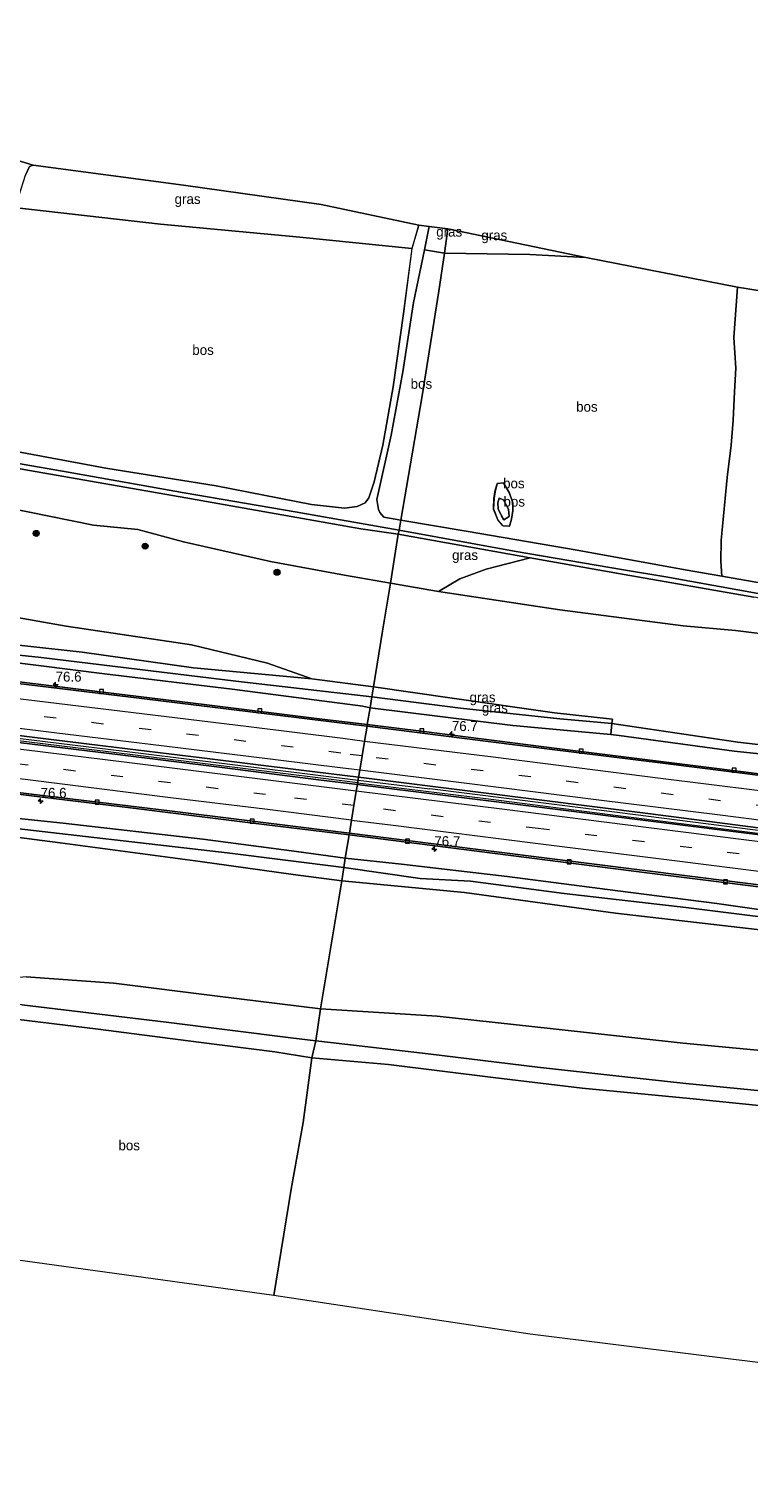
# Model space of a CAD drawing. Header units: millimetres. Extents: x 180000 to 190000, y 466229 to 468626.
# Tile 179 of 202: x 188158 to 188338, y 466432 to 466797. Entities that reach past the tile are written whole.
import ezdxf
from ezdxf.enums import TextEntityAlignment as Align

# ---------------------------------------------------------------- set-up
doc = ezdxf.new("R2010")
doc.units = ezdxf.units.MM
doc.linetypes.add('39strp', pattern=[12, 3, -9])
for name, color, linetype, lineweight in [('af-bs-rasterhekwerk', 8, 'hekwerk', 18), ('as-bs-kilometr', 13, 'Continuous', 18), ('bp-b5-bomenstruiken', 93, 'Continuous', 18), ('bp-b5-boom', 93, 'Continuous', 18), ('bp-b5-bos', 93, 'Continuous', 18), ('bp-b5-grasland', 93, 'Continuous', 18), ('bp-bs-boom', 93, 'Continuous', 18), ('gr-bs-geleiderail', 213, 'geleiderail', 18), ('gw-bs-insteekwatergang', 93, 'Continuous', 18), ('gw-bs-kruinlijn', 93, 'Continuous', 18), ('gw-bs-teenlijn', 93, 'Continuous', 18), ('kd-bs-opnamedtmgrens', 173, 'Continuous', 18), ('mk-bs-39streep 0.15', 8, '39strp', 18), ('mk-bs-streep 0.15', 8, 'Continuous', 18), ('og-bs-hulpgeometrie', 53, 'Continuous', 18), ('vh-b5-verh_soort', 8, 'Continuous', 18), ('wh-bs-greppel', 133, 'greppel', 18), ('wh-bs-kolk', 8, 'Continuous', 18)]:
    doc.layers.add(name, color=color, linetype=linetype, lineweight=lineweight)
doc.styles.add('rtw_iso', font='iso-rtw.shx')
doc.linetypes.add('geleiderail', pattern='A,2,-1,[175,RTW.shx,S=0.5,R=0,X=0,Y=0],-1', length=4)
doc.linetypes.add('greppel', pattern='A,25.5,-0.01,[14,RTW.shx,S=1,R=0,X=0,Y=0],1,[14,RTW.shx,S=1,R=0,X=0,Y=0],1,[14,RTW.shx,S=1,R=0,X=0,Y=0],1,[14,RTW.shx,S=1,R=0,X=0,Y=0],1,[14,RTW.shx,S=1,R=0,X=0,Y=0],0.5,-0.01', length=30.02)
doc.linetypes.add('hekwerk', pattern='A,7,-1.5,[1,RTW.shx,S=0.75,R=0,X=0,Y=0],-1.5', length=10)

# ---------------------------------------------------------------- blocks, each defined once
blk = doc.blocks.new('kolk')
blk.add_lwpolyline([(-0.5, -0.5), (0.5, -0.5), (0.5, 0.5), (-0.5, 0.5)], close=True)
blk = doc.blocks.new('dtbattr-r')
at = {"style": 'rtw_iso'}
blk.add_attdef('TAG', text='', height=2.5, dxfattribs=at).set_placement((0, 0), align=Align.MIDDLE_CENTER)
blk = doc.blocks.new('d33az_ACAD_1_FMEBLOCK51')
at = {"layer": 'bp-b5-grasland'}
blk.add_polyline3d([(-101.16, 9.15, 49.7), (-123.44, 11.49, 50.05), (-152.26, 15.42, 50.66), (-154.33, 15.61, 50.71), (-154.08, 18.38, 50.36), (-122.58, 13.75, 49.78), (-90.69, 10.04, 49.3)], dxfattribs=at)
blk = doc.blocks.new('d33az_ACAD_1_FMEBLOCK68')
at = {"layer": 'bp-b5-bos'}
for points in [[(39.57, -15.76, 59.32), (38.04, -31.47, 59.78), (38, -36.67, 59.77), (38.25, -40.47, 59.9), (29, -38.85, 59.74), (1.99, -33.96, 59.51), (-25.83, -29.16, 59.57), (-42.19, -26.41, 59.82), (-36.9, 4.72, 59.65), (-32.68, 30.92, 59.49), (-31.29, 40.47, 59.52), (-9.92, 40.15, 58.62), (4.11, 39.36, 58.14), (42.19, 31.98, 57.85), (41.26, 19.38, 58.26), (41.7, 11.65, 58.31), (41.4, 5.77, 58.35), (41.09, -1.4, 58.41), (40.55, -7.62, 58.7)], [(-16.6, -27.88, 59.33), (-15.01, -27.94, 59.29), (-14.47, -26.19, 59.25), (-14.18, -24.04, 59.21), (-14.15, -22.07, 59.21), (-15, -19.69, 59.24), (-16.46, -17.07, 59.24), (-18.03, -17.28, 59.27), (-18.09, -17.36, 59.27), (-18.52, -18.88, 59.28), (-18.86, -20.91, 59.31), (-18.99, -23.62, 59.35), (-17.91, -26.37, 59.39)]]:
    blk.add_polyline3d(points, close=True, dxfattribs=at)
blk = doc.blocks.new('d33az_ACAD_1_FMEBLOCK156')
at = {"layer": 'bp-b5-bos'}
for points in [[(1.58, 2.81, 59.24), (2.42, 0.44, 59.21), (2.4, -1.54, 59.21), (2.1, -3.69, 59.25), (1.56, -5.43, 59.29), (-0.03, -5.37, 59.33), (-1.34, -3.87, 59.39), (-2.42, -1.12, 59.35), (-2.29, 1.6, 59.31), (-1.95, 3.62, 59.28), (-1.52, 5.15, 59.27), (-1.46, 5.23, 59.27), (0.11, 5.43, 59.24)], [(-0.39, -2.81, 59.05), (0.18, -3.83, 59.02), (1.51, -3, 58.78), (1.37, -1.17, 58.7), (0.12, 1.14, 58.56), (-0.95, 1.6, 58.71), (-1.32, 0.42, 58.77), (-1.21, -1.07, 58.92)]]:
    blk.add_polyline3d(points, close=True, dxfattribs=at)
blk = doc.blocks.new('boom')
blk.add_hatch(color=256).paths.add_polyline_path([(-0.75, 0, 1), (0.75, 0, 1)])
blk.add_circle((0, 0), 0.75)
blk = doc.blocks.new('d33az_ACAD_1_FMEBLOCK170')
at = {"layer": 'vh-b5-verh_soort'}
for points in [[(80.15, 34.4, 62.55), (86.18, 32.56, 62.47), (85.18, 32.23, 62.47), (84.2, 30.05, 62.46)], [(79.72, -38.75, 62.66), (104.35, -43.32, 61.68), (132.02, -47.79, 60.85), (155.87, -52.4, 60.18), (164.13, -53.35, 59.97), (167.35, -52.97, 59.98), (169.35, -52.05, 59.97), (170.29, -50.77, 59.97), (171.57, -46.74, 59.89), (173.73, -37.58, 59.88), (176.33, -22.96, 59.71), (178.96, -4.61, 59.65), (181.07, 11.7, 59.64), (182.76, 17.6, 59.57), (185.38, 17.22, 59.46), (184.22, 11.34, 59.54), (181.43, -1.81, 59.57), (178.79, -19.21, 59.59), (175.89, -35.04, 59.82), (172.28, -51.18, 59.83), (172.66, -53.7, 59.84), (173.02, -54.41, 59.89), (173.98, -55.59, 59.89), (178.29, -56.35, 59.82), (177.88, -58.85, 59.86), (151.77, -54.29, 60.29), (124, -49.49, 61.01), (94.91, -44.31, 62.05), (61.79, -38.55, 63.33)]]:
    blk.add_polyline3d(points, dxfattribs=at)
blk = doc.blocks.new('hecto')
for p, q in [((0, 0.625), (-0.625, 0)), ((0, -0.625), (0, 0.625)), ((-0.625, 0), (0.625, 0)), ((0.625, 0), (0, -0.625))]:
    blk.add_line(p, q)
blk = doc.blocks.new('dtbattr')
at = {"style": 'rtw_iso'}
blk.add_attdef('TAG', (0.59, 0.87), '', height=2.5, dxfattribs=at)

msp = doc.modelspace()

# ---------------------------------------------------------------- linework, layer by layer
at = {"layer": 'af-bs-rasterhekwerk'}
for points in [[(188250.15, 466669.96, 60.06), (188240.78, 466671.33, 60.23), (188196.91, 466679.07, 61.34), (188157.69, 466685.98, 62.71), (188116.47, 466693.4, 64.32), (188072.81, 466700.92, 65.23), (188034.77, 466707.73, 66.16), (187991.52, 466715.23, 67.44)], [(188535.43, 466702.64, 54.83), (188533.48, 466701.83, 54.92), (188514.12, 466693.17, 55.96), (188492.4, 466683.55, 57), (188473.56, 466675.26, 57.87), (188455.35, 466667.21, 58.84), (188436.62, 466658.75, 59.89), (188419.52, 466651.21, 60.75), (188402.4, 466643.68, 61.95), (188395.61, 466644.61, 61.96), (188385.22, 466646.18, 61.62), (188366.33, 466649.47, 61.08), (188339.21, 466654.23, 60.32), (188306.77, 466659.92, 59.75), (188283.18, 466664.05, 59.69), (188250.15, 466669.96, 60.06)], [(188229.51, 466543.03, 61.93), (188223.2, 466543.8, 62.06), (188192.01, 466547.7, 62.74), (188155.81, 466552.08, 63.65), (188126.09, 466555.59, 64.16), (188096.47, 466559.35, 64.53), (188060.67, 466563.68, 64.99), (188039.95, 466566.13, 65.49), (188024.55, 466566.82, 65.75)], [(188445.2, 466520.59, 56.28), (188429.75, 466521.27, 56.42), (188413.4, 466522.95, 56.55), (188391.5, 466525.25, 57.24), (188368.66, 466527.66, 57.87), (188345.32, 466530.06, 58.51), (188322.23, 466532.38, 59.52), (188306.12, 466534.12, 59.94), (188285.04, 466536.44, 60.45), (188257.66, 466539.74, 60.96), (188233.19, 466542.61, 61.39), (188229.51, 466543.03, 61.93)]]:
    msp.add_polyline3d(points, dxfattribs=at)
at = {"layer": 'bp-b5-bomenstruiken'}
for points in [[(188128.01, 466597.46, 53.74), (188165.4, 466592.68, 53.27), (188200.47, 466588, 52.64), (188223.82, 466584.75, 52.17), (188236, 466583.12, 52.17), (188230.66, 466551.09, 61.98), (188204.84, 466554.24, 62.82), (188178.88, 466557.53, 63.43), (188156.86, 466559.11, 63.8)], [(188156.86, 466559.11, 63.8), (188178.88, 466557.53, 63.43), (188204.84, 466554.24, 62.82), (188230.66, 466551.09, 61.98), (188229.51, 466543.03, 61.93), (188223.2, 466543.8, 62.06), (188192.01, 466547.7, 62.74), (188155.81, 466552.08, 63.65)], [(188345.32, 466530.06, 58.51), (188322.23, 466532.38, 59.52), (188306.12, 466534.12, 59.94), (188285.04, 466536.44, 60.45), (188257.66, 466539.74, 60.96), (188233.19, 466542.61, 61.39), (188229.51, 466543.03, 61.93), (188230.66, 466551.09, 61.98), (188259.87, 466549.2, 61.36), (188288.92, 466546.03, 60.99), (188321.49, 466542.49, 59.88), (188348.06, 466539.92, 59.04)]]:
    msp.add_polyline3d(points, dxfattribs=at)
msp.add_polyline3d([(188626.69, 466532.55, 45.97), (188624.31, 466519.5, 50.14), (188609.2, 466521.38, 50.39), (188590.83, 466523.61, 51.27), (188559.63, 466525.34, 52.25), (188529.92, 466526.78, 53.46), (188487.17, 466529.05, 55.4), (188442.89, 466533.3, 56.69), (188419.12, 466535.45, 57.29), (188383.3, 466538.35, 58.01), (188348.06, 466539.92, 59.04), (188321.49, 466542.49, 59.88), (188288.92, 466546.03, 60.99), (188259.87, 466549.2, 61.36), (188230.66, 466551.09, 61.98), (188236, 466583.12, 52.17), (188266.76, 466580.2, 51.21), (188304.61, 466575.02, 50.57), (188353.87, 466569.35, 49.55), (188411, 466561.54, 48.65), (188465.1, 466554.82, 47.89), (188524.98, 466547.42, 46.83), (188596.23, 466537.06, 45.97)], close=True, dxfattribs=at)
at = {"layer": 'bp-b5-boom'}
msp.add_polyline3d([(188353.36, 466643.51, 59.91), (188334.65, 466645.85, 59.9), (188321.57, 466647.02, 59.76), (188290.65, 466651.02, 59.39), (188260.26, 466655.61, 59.53), (188265.55, 466658.81, 59.81), (188272.14, 466661.21, 59.85), (188283.18, 466664.05, 59.69), (188306.77, 466659.92, 59.75), (188339.21, 466654.23, 60.32)], dxfattribs=at)
at = {"layer": 'bp-b5-bos'}
for points in [[(188239.86, 466676.9, 59.98), (188236.63, 466676.52, 59.97), (188228.38, 466677.46, 60.18), (188204.52, 466682.07, 60.85), (188176.86, 466686.54, 61.68), (188152.22, 466691.12, 62.66), (188146.36, 466692.73, 62.82), (188144.54, 466694.34, 62.97), (188144.26, 466695.55, 63.02), (188144.44, 466697.65, 63.03), (188146.6, 466711.24, 63.09), (188149.58, 466726.63, 62.82), (188154.54, 466751.8, 62.56), (188190.52, 466747.69, 61.74), (188225.49, 466744.38, 60.66), (188253.57, 466741.57, 59.64), (188251.47, 466725.25, 59.65), (188248.83, 466706.91, 59.71), (188246.24, 466692.29, 59.88), (188244.08, 466683.12, 59.89), (188242.8, 466679.09, 59.97), (188241.85, 466677.82, 59.97)], [(188256.09, 466704.65, 59.65), (188250.8, 466673.52, 59.82), (188246.48, 466674.28, 59.89), (188245.52, 466675.45, 59.89), (188245.17, 466676.16, 59.84), (188244.79, 466678.68, 59.83), (188248.39, 466694.83, 59.82), (188251.3, 466710.66, 59.59), (188253.94, 466728.05, 59.57), (188256.73, 466741.21, 59.54), (188261.7, 466740.4, 59.52), (188260.31, 466730.85, 59.49)], [(188277.93, 466674.42, 58.78), (188276.6, 466673.59, 59.02), (188276.03, 466674.61, 59.05), (188275.21, 466676.35, 58.92), (188275.09, 466677.84, 58.77), (188275.46, 466679.02, 58.71), (188276.54, 466678.56, 58.56), (188277.79, 466676.25, 58.7)], [(188223.27, 466505.89, 62.1), (188218.92, 466479.2, 61.67), (188146.84, 466489.19, 62.99), (188144.2, 466488.97, 62.72), (188130.64, 466527.84, 63.72), (188125.26, 466544.09, 63.86), (188124.32, 466549.11, 64), (188125.71, 466550.5, 64), (188127.51, 466550.52, 64), (188148.67, 466549.14, 63.76), (188174.92, 466545.93, 63.21), (188200.1, 466542.7, 62.54), (188219.18, 466540.31, 62.17), (188228.49, 466538.79, 61.84), (188226.27, 466522.59, 62.12)]]:
    msp.add_polyline3d(points, close=True, dxfattribs=at)
for points in [[(188341.68, 466657.65, 60.15), (188331.24, 466659.45, 59.9), (188330.99, 466663.26, 59.77), (188331.03, 466668.45, 59.78), (188332.56, 466684.17, 59.32), (188333.54, 466692.31, 58.7), (188334.07, 466698.53, 58.41), (188334.38, 466705.7, 58.35), (188334.69, 466711.58, 58.31), (188334.25, 466719.31, 58.26), (188335.18, 466731.91, 57.85), (188351.21, 466729.32, 58.69)], [(188428.8, 466451.42, 54.64), (188283.18, 466469.56, 59.59), (188218.92, 466479.2, 61.67), (188223.27, 466505.89, 62.1), (188226.27, 466522.59, 62.12), (188228.49, 466538.79, 61.84), (188247.73, 466537.11, 61.44), (188273.91, 466533.81, 60.78), (188296.2, 466531.21, 60.25), (188323.16, 466528.57, 59.46), (188341.36, 466526.77, 58.87)]]:
    msp.add_polyline3d(points, dxfattribs=at)
at = {"layer": 'bp-b5-grasland'}
for points in [[(188255.26, 466747.46, 59.57), (188253.57, 466741.57, 59.64), (188225.49, 466744.38, 60.66), (188190.52, 466747.69, 61.74), (188154.54, 466751.8, 62.56), (188155.17, 466754.98, 62.53), (188156.71, 466759.92, 62.46), (188157.69, 466762.09, 62.47), (188158.68, 466762.42, 62.47), (188196.33, 466757.48, 61.24), (188230.85, 466752.57, 60.49)], [(188262.58, 466746.51, 59.31), (188261.7, 466740.4, 59.52), (188256.73, 466741.21, 59.54), (188257.89, 466747.08, 59.46)], [(188262.58, 466746.51, 59.31), (188297.1, 466739.29, 58.14), (188283.07, 466740.07, 58.62), (188261.7, 466740.4, 59.52)], [(188243.51, 466629.22, 51.15), (188243.06, 466626.48, 52.07), (188241.25, 466626.86, 52.07), (188208.51, 466631.18, 52.68), (188176.52, 466635, 53.37), (188143.33, 466639.14, 53.87), (188108.91, 466642.88, 54.57), (188077.64, 466646.61, 55.12), (188047.44, 466650.23, 55.52), (188014.2, 466654.09, 55.99), (187980.56, 466658.13, 56.49), (187945.62, 466662.19, 57.05), (187921.02, 466665.18, 57.2), (187895.38, 466668.05, 57.53), (187880, 466669.71, 57.71), (187880.21, 466671.68, 57.29), (187914.62, 466667.67, 56.93), (187976.93, 466660.44, 56), (188029.06, 466654.49, 55.28), (188072.77, 466649.54, 54.52), (188114.91, 466644.19, 53.76), (188136.06, 466641.71, 53.41), (188160.62, 466639.05, 52.86), (188209.45, 466633.12, 51.79)], [(188265.55, 466658.81, 59.81), (188260.26, 466655.61, 59.53), (188248.2, 466657.75, 60), (188250.15, 466669.96, 60.06), (188283.18, 466664.05, 59.69), (188272.14, 466661.21, 59.85)], [(188303.86, 466623.64, 50.61), (188303.69, 466622.54, 50.36), (188297.25, 466623.11, 50.51), (188290.62, 466623.7, 50.65), (188265.77, 466626.38, 51.06), (188243.51, 466629.22, 51.15), (188243.93, 466631.71, 51.97), (188263.65, 466628.93, 51.41), (188289.31, 466625.21, 50.91)], [(188236.47, 466586.45, 51.04), (188236, 466583.12, 52.17), (188223.82, 466584.75, 52.17), (188200.47, 466588, 52.64), (188165.4, 466592.68, 53.27), (188128.01, 466597.46, 53.74), (188083.3, 466602.56, 54.66), (188034.48, 466608.14, 55.42), (187985.06, 466613.58, 56.33), (187938.42, 466618.93, 56.9), (187892.99, 466624.03, 57.38), (187875.35, 466626.81, 57.58), (187875.59, 466628.99, 57.12), (187906.14, 466625.36, 56.86), (187967.15, 466618.46, 56.16), (188039.03, 466610.45, 54.87), (188111.3, 466601.59, 53.47), (188147.83, 466596.99, 52.82), (188207.28, 466590.12, 51.59)], [(188236.85, 466588.79, 51.88), (188236.47, 466586.45, 51.04), (188207.28, 466590.12, 51.59), (188147.83, 466596.99, 52.82), (188111.3, 466601.59, 53.47), (188039.03, 466610.45, 54.87), (187967.15, 466618.46, 56.16), (187906.14, 466625.36, 56.86), (187875.59, 466628.99, 57.12), (187875.84, 466631.34, 57.58), (187892.81, 466629.31, 57.38), (187939.17, 466623.99, 56.9), (187985.66, 466618.58, 56.33), (188034.73, 466613.21, 55.41), (188083.41, 466607.23, 54.66), (188128.67, 466601.49, 53.74), (188166.13, 466597.57, 53.27), (188201.13, 466593.59, 52.64), (188224.65, 466590.44, 52.17)], [(188303.69, 466622.54, 50.36), (188303.44, 466619.77, 50.71), (188278.82, 466622.02, 51.26), (188243.06, 466626.48, 52.07), (188243.51, 466629.22, 51.15), (188265.77, 466626.38, 51.06), (188290.62, 466623.7, 50.65), (188297.25, 466623.11, 50.51)], [(188631.21, 466558.49, 46.09), (188630.82, 466556.31, 46.13), (188595.87, 466560.95, 46.61), (188561.51, 466565.61, 47.07), (188523.58, 466570.84, 47.56), (188477.42, 466577.04, 48.27), (188438.18, 466582.16, 48.83), (188400.38, 466587.01, 49.47), (188363.3, 466591.78, 50.09), (188320.74, 466597.14, 50.86), (188281.47, 466602.06, 51.5), (188241.16, 466607.07, 52.33), (188239.9, 466607.29, 52.53), (188240.2, 466609.11, 52.5), (188270.8, 466605.26, 51.73), (188313.37, 466599.88, 50.99), (188351.29, 466594.96, 50.33), (188392.09, 466589.84, 49.63), (188436.75, 466584.19, 48.92), (188481.38, 466578.38, 48.19), (188525.89, 466572.4, 47.51), (188572.9, 466566.32, 46.88), (188616.36, 466560.33, 46.28)], [(188627.07, 466535.12, 45.17), (188626.69, 466532.55, 45.97), (188596.23, 466537.06, 45.97), (188524.98, 466547.42, 46.83), (188465.1, 466554.82, 47.89), (188411, 466561.54, 48.65), (188353.87, 466569.35, 49.55), (188304.61, 466575.02, 50.57), (188266.76, 466580.2, 51.21), (188236, 466583.12, 52.17), (188236.47, 466586.45, 51.04), (188255.66, 466583.69, 51.01), (188268.26, 466583.05, 50.79), (188291.7, 466579.98, 50.4), (188322.18, 466576.46, 49.79), (188352.26, 466572.72, 49.32), (188384.35, 466568.12, 48.68), (188417.34, 466563.99, 48.18), (188447.85, 466559.67, 47.72), (188512.15, 466551.16, 46.7), (188514.02, 466550.81, 46.64), (188552.71, 466545.99, 46.13), (188594.62, 466539.86, 45.43)]]:
    msp.add_polyline3d(points, close=True, dxfattribs=at)
for points in [[(188134.3, 466691.32, 63.33), (188167.41, 466685.55, 62.05), (188196.5, 466680.38, 61.01), (188224.28, 466675.57, 60.29), (188250.39, 466671.01, 59.86), (188250.15, 466669.96, 60.06), (188240.78, 466671.33, 60.23), (188196.91, 466679.07, 61.34), (188157.69, 466685.98, 62.71), (188116.47, 466693.4, 64.32)], [(188116.47, 466693.4, 64.32), (188157.69, 466685.98, 62.71), (188196.91, 466679.07, 61.34), (188240.78, 466671.33, 60.23), (188250.15, 466669.96, 60.06), (188248.2, 466657.75, 60), (188236.68, 466659.75, 60.2), (188218.09, 466663.11, 60.57), (188196.3, 466668.08, 61.15), (188184.84, 466671.17, 61.61), (188173.75, 466672.27, 61.52), (188151.51, 466676.73, 62.23)], [(188151.51, 466676.73, 62.23), (188173.75, 466672.27, 61.52), (188184.84, 466671.17, 61.61), (188196.3, 466668.08, 61.15), (188218.09, 466663.11, 60.57), (188236.68, 466659.75, 60.2), (188248.2, 466657.75, 60), (188246.18, 466645.66, 56.12), (188243.93, 466631.71, 51.97), (188228.47, 466633.73, 52.22), (188217.36, 466637.66, 52.59), (188198.36, 466642.29, 53.09), (188166.96, 466646.96, 53.89), (188133.74, 466652.81, 54.73)], [(188339.21, 466654.23, 60.32), (188306.77, 466659.92, 59.75), (188283.18, 466664.05, 59.69), (188250.15, 466669.96, 60.06), (188250.39, 466671.01, 59.86), (188279.21, 466665.72, 59.62), (188306.58, 466661.1, 59.64), (188317.22, 466659.3, 59.82), (188341.23, 466654.94, 60.2)], [(188367.08, 466614.2, 49.3), (188335.19, 466617.91, 49.78), (188303.69, 466622.54, 50.36), (188303.86, 466623.64, 50.61), (188289.31, 466625.21, 50.91), (188263.65, 466628.93, 51.41), (188243.93, 466631.71, 51.97), (188246.18, 466645.66, 56.12), (188248.2, 466657.75, 60), (188260.26, 466655.61, 59.53), (188290.65, 466651.02, 59.39), (188321.57, 466647.02, 59.76), (188334.65, 466645.85, 59.9), (188353.36, 466643.51, 59.91)], [(188133.74, 466652.81, 54.73), (188166.96, 466646.96, 53.89), (188198.36, 466642.29, 53.09), (188217.36, 466637.66, 52.59), (188228.47, 466633.73, 52.22), (188198.83, 466636.51, 52.83), (188170.9, 466640.39, 53.39), (188143.65, 466643.47, 54.01)], [(188143.65, 466643.47, 54.01), (188170.9, 466640.39, 53.39), (188198.83, 466636.51, 52.83), (188228.47, 466633.73, 52.22), (188243.93, 466631.71, 51.97), (188243.51, 466629.22, 51.15), (188209.45, 466633.12, 51.79), (188160.62, 466639.05, 52.86), (188136.06, 466641.71, 53.41)], [(188143.33, 466639.14, 53.87), (188176.52, 466635, 53.37), (188208.51, 466631.18, 52.68), (188241.25, 466626.86, 52.07), (188243.06, 466626.48, 52.07), (188242.37, 466622.27, 52.15), (188230.32, 466623.75, 52.39), (188202.15, 466627.26, 52.91), (188174.74, 466630.55, 53.45), (188148.95, 466633.74, 53.95)], [(188358.41, 466607.69, 49.91), (188325.97, 466611.78, 50.52), (188289.9, 466616.26, 51.16), (188256.51, 466620.52, 51.79), (188242.37, 466622.27, 52.15), (188243.06, 466626.48, 52.07), (188278.82, 466622.02, 51.26), (188303.44, 466619.77, 50.71), (188305.51, 466619.58, 50.66), (188334.33, 466615.65, 50.05), (188356.62, 466613.31, 49.7)], [(188144.02, 466620.91, 54.31), (188176.13, 466616.93, 53.7), (188200.93, 466613.93, 53.27), (188225.83, 466610.86, 52.77), (188240.2, 466609.11, 52.5), (188239.9, 466607.29, 52.53), (188230.16, 466608.47, 52.71), (188205.97, 466611.52, 53.16), (188179.78, 466614.78, 53.67), (188134.21, 466620.34, 54.48)], [(188132.45, 466607.58, 54.2), (188158.26, 466604.43, 53.76), (188183.71, 466601.33, 53.33), (188210.37, 466597.98, 52.77), (188237.82, 466594.64, 52.23), (188236.85, 466588.79, 51.88), (188224.65, 466590.44, 52.17), (188201.13, 466593.59, 52.64), (188166.13, 466597.57, 53.27), (188128.67, 466601.49, 53.74)], [(188354.62, 466573.98, 49.55), (188329.94, 466577.45, 50.06), (188305.14, 466580.66, 50.57), (188277.43, 466584.22, 51), (188250.91, 466587.27, 51.5), (188236.85, 466588.79, 51.88), (188237.82, 466594.64, 52.23), (188269.81, 466590.58, 51.46), (188313.1, 466585.07, 50.68), (188359.11, 466579.25, 49.88)], [(188352.26, 466572.72, 49.32), (188322.18, 466576.46, 49.79), (188291.7, 466579.98, 50.4), (188268.26, 466583.05, 50.79), (188255.66, 466583.69, 51.01), (188236.47, 466586.45, 51.04), (188236.85, 466588.79, 51.88), (188250.91, 466587.27, 51.5), (188277.43, 466584.22, 51), (188305.14, 466580.66, 50.57), (188329.94, 466577.45, 50.06), (188354.62, 466573.98, 49.55)]]:
    msp.add_polyline3d(points, dxfattribs=at)
at = {"layer": 'gr-bs-geleiderail'}
for points in [[(188239.97, 466607.69, 53.25), (188211.85, 466611.17, 53.76), (188177.48, 466615.44, 54.34), (188137.79, 466620.29, 55.06), (188108.73, 466623.81, 55.59), (188096.72, 466625.12, 55.73), (188080.9, 466627.11, 56), (188050.42, 466630.68, 56.49), (188017.32, 466634.57, 57.11), (187985.54, 466638.31, 57.48), (187956.38, 466641.61, 57.88), (187924.59, 466645.29, 58.32), (187917.08, 466646.16, 58.36), (187877.92, 466650.53, 58.8)], [(187877.99, 466651.22, 58.82), (187902.05, 466648.54, 58.57), (187932.64, 466645.09, 58.13), (187963.05, 466641.56, 57.75), (187994.9, 466637.87, 57.34), (188031.97, 466633.53, 56.78), (188059.73, 466630.18, 56.31), (188091.06, 466626.43, 55.83), (188094.19, 466626.01, 55.81), (188118.06, 466623.31, 55.41), (188148.54, 466619.63, 54.94), (188181.57, 466615.59, 54.19), (188207.93, 466612.37, 53.83), (188240.08, 466608.38, 53.25)], [(188239.97, 466607.69, 53.25), (188272.72, 466603.65, 52.36), (188305.79, 466599.42, 51.85), (188346.8, 466594.26, 51), (188381.19, 466589.88, 50.41), (188418.21, 466585.26, 49.77), (188456.65, 466580.29, 49.07), (188495.75, 466575.11, 48.53), (188558.65, 466566.81, 47.66), (188630.97, 466557.13, 46.79)], [(188240.08, 466608.38, 53.25), (188258.06, 466606.2, 52.7)], [(188631.08, 466557.78, 46.77), (188625.74, 466558.5, 46.89), (188599.45, 466562.04, 47.18), (188562.31, 466567, 47.58), (188521.49, 466572.44, 48), (188477.07, 466578.22, 48.83), (188434.22, 466583.89, 49.55), (188393.2, 466589.02, 50.26), (188346.85, 466594.94, 50.98), (188297.83, 466601.17, 51.78), (188258.06, 466606.2, 52.7)]]:
    msp.add_polyline3d(points, dxfattribs=at)
at = {"layer": 'gw-bs-insteekwatergang'}
for points in [[(188243.06, 466626.48, 52.07), (188241.25, 466626.86, 52.07), (188208.51, 466631.18, 52.68), (188176.52, 466635, 53.37), (188143.33, 466639.14, 53.87), (188108.91, 466642.88, 54.57), (188077.64, 466646.61, 55.12), (188047.44, 466650.23, 55.52), (188014.2, 466654.09, 55.99), (187980.56, 466658.13, 56.49), (187945.62, 466662.19, 57.05), (187921.02, 466665.18, 57.2)], [(187953.45, 466666.04, 56.91), (187994.39, 466661.5, 56.37), (188020.87, 466658.47, 55.99), (188045.74, 466655.25, 55.6), (188071.84, 466652.23, 55.27), (188096.67, 466649.42, 54.85), (188118.65, 466646.8, 54.46), (188143.65, 466643.47, 54.01), (188170.9, 466640.39, 53.39), (188198.83, 466636.51, 52.83), (188228.47, 466633.73, 52.22)], [(188243.93, 466631.71, 51.97), (188228.47, 466633.73, 52.22)], [(188303.86, 466623.64, 50.61), (188289.31, 466625.21, 50.91), (188263.65, 466628.93, 51.41), (188243.93, 466631.71, 51.97)], [(188236, 466583.12, 52.17), (188223.82, 466584.75, 52.17), (188200.47, 466588, 52.64), (188165.4, 466592.68, 53.27), (188128.01, 466597.46, 53.74), (188083.3, 466602.56, 54.66), (188034.48, 466608.14, 55.42), (187985.06, 466613.58, 56.33), (187938.42, 466618.93, 56.9), (187892.99, 466624.03, 57.38), (187875.35, 466626.81, 57.58)], [(188303.44, 466619.77, 50.71), (188278.82, 466622.02, 51.26), (188243.06, 466626.48, 52.07)], [(188303.44, 466619.77, 50.71), (188303.69, 466622.54, 50.36), (188303.86, 466623.64, 50.61)], [(188236.85, 466588.79, 51.88), (188224.65, 466590.44, 52.17), (188201.13, 466593.59, 52.64), (188166.13, 466597.57, 53.27), (188128.67, 466601.49, 53.74)], [(188236.85, 466588.79, 51.88), (188250.91, 466587.27, 51.5), (188277.43, 466584.22, 51), (188305.14, 466580.66, 50.57), (188329.94, 466577.45, 50.06), (188354.62, 466573.98, 49.55), (188383.29, 466570.47, 49.18), (188411.89, 466566.62, 48.65), (188438.93, 466562.92, 48.18), (188465.63, 466559.66, 47.89), (188493.65, 466556.34, 47.5), (188525.84, 466551.8, 46.83)], [(188626.69, 466532.55, 45.97), (188596.23, 466537.06, 45.97), (188524.98, 466547.42, 46.83), (188465.1, 466554.82, 47.89), (188411, 466561.54, 48.65), (188353.87, 466569.35, 49.55), (188304.61, 466575.02, 50.57), (188266.76, 466580.2, 51.21), (188236, 466583.12, 52.17)]]:
    msp.add_polyline3d(points, dxfattribs=at)
at = {"layer": 'gw-bs-kruinlijn'}
for points in [[(188248.2, 466657.75, 60), (188236.68, 466659.75, 60.2), (188218.09, 466663.11, 60.57), (188196.3, 466668.08, 61.15), (188184.84, 466671.17, 61.61), (188173.75, 466672.27, 61.52), (188151.51, 466676.73, 62.23), (188134.11, 466680.77, 62.98), (188113.29, 466686.31, 64.13), (188084.37, 466691.04, 64.68), (188053.92, 466696.55, 65.41), (188025.47, 466701.1, 66.21), (187992.71, 466706.51, 67.32), (187961.93, 466711.76, 68.49), (187944.97, 466714.69, 69.16), (187936.94, 466716.38, 69.59), (187917.26, 466720.84, 70.75), (187886.15, 466726.48, 72.36)], [(188276.53, 466682.85, 59.24), (188274.96, 466682.65, 59.27), (188274.9, 466682.57, 59.27), (188274.47, 466681.04, 59.28), (188274.13, 466679.02, 59.31), (188274, 466676.3, 59.35), (188275.08, 466673.55, 59.39), (188276.39, 466672.05, 59.33), (188277.98, 466671.99, 59.29), (188278.52, 466673.73, 59.25), (188278.81, 466675.88, 59.21), (188278.83, 466677.86, 59.21), (188277.99, 466680.23, 59.24), (188276.53, 466682.85, 59.24)], [(188248.2, 466657.75, 60), (188260.26, 466655.61, 59.53), (188290.65, 466651.02, 59.39), (188321.57, 466647.02, 59.76), (188334.65, 466645.85, 59.9), (188353.36, 466643.51, 59.91), (188370.88, 466642.02, 60.52), (188389.95, 466640.24, 61.06), (188397.91, 466639.34, 61.12), (188403.27, 466638.88, 60.8), (188407.52, 466639.23, 60.3), (188412.76, 466640.43, 60.05), (188416.05, 466641.27, 60.05), (188431.62, 466648.28, 59.23), (188459.8, 466659.8, 57.84), (188477.95, 466668.01, 56.82)], [(188395.54, 466608.05, 49.17), (188383.06, 466609.52, 49.38), (188356.62, 466613.31, 49.7), (188334.33, 466615.65, 50.05), (188305.51, 466619.58, 50.66), (188303.44, 466619.77, 50.71)], [(188230.66, 466551.09, 61.98), (188204.84, 466554.24, 62.82), (188178.88, 466557.53, 63.43), (188156.86, 466559.11, 63.8), (188152.75, 466558.62, 63.79), (188147.33, 466559.87, 63.98), (188131.02, 466564.73, 64.28), (188123.55, 466567.02, 64.39), (188103.59, 466570.11, 64.75), (188077.29, 466573.51, 65.01), (188050.85, 466576.3, 65.54), (188038.83, 466577.55, 65.82), (188033.51, 466576.22, 65.85), (188031.62, 466574.9, 65.9), (188028.52, 466574.74, 65.99), (188020.73, 466576.75, 66.27), (187991.22, 466579.01, 67.1), (187961.58, 466581.66, 67.91), (187932.21, 466585.6, 69)], [(188383.3, 466538.35, 58.01), (188348.06, 466539.92, 59.04), (188321.49, 466542.49, 59.88), (188288.92, 466546.03, 60.99), (188259.87, 466549.2, 61.36), (188230.66, 466551.09, 61.98)]]:
    msp.add_polyline3d(points, dxfattribs=at)
at = {"layer": 'gw-bs-teenlijn'}
for points in [[(188331.24, 466659.45, 59.9), (188330.99, 466663.26, 59.77), (188331.03, 466668.45, 59.78), (188332.56, 466684.17, 59.32), (188333.54, 466692.31, 58.7), (188334.07, 466698.53, 58.41), (188334.38, 466705.7, 58.35), (188334.69, 466711.58, 58.31), (188334.25, 466719.31, 58.26), (188335.18, 466731.91, 57.85)], [(188228.47, 466633.73, 52.22), (188217.36, 466637.66, 52.59), (188198.36, 466642.29, 53.09), (188166.96, 466646.96, 53.89), (188133.74, 466652.81, 54.73), (188107.63, 466657.46, 55.35), (188088.67, 466660.67, 56), (188062.75, 466664.04, 56.25), (188037.94, 466664.11, 56.41), (188008.04, 466668.26, 56.72), (187988.65, 466672.98, 57.51), (187960.24, 466676.86, 57.73), (187933.67, 466676.54, 57.71), (187906.37, 466678.76, 58), (187881.14, 466680.27, 58.04)], [(188275.46, 466679.02, 58.71), (188275.09, 466677.84, 58.77), (188275.21, 466676.35, 58.92), (188276.03, 466674.61, 59.05), (188276.6, 466673.59, 59.02), (188277.93, 466674.42, 58.78), (188277.79, 466676.25, 58.7), (188276.54, 466678.56, 58.56)], [(188276.54, 466678.56, 58.56), (188275.46, 466679.02, 58.71)], [(188303.69, 466622.54, 50.36), (188335.19, 466617.91, 49.78), (188367.08, 466614.2, 49.3), (188386.8, 466611.22, 49.05), (188404.53, 466610.86, 48.69), (188420.88, 466610.9, 48.25), (188433.03, 466611.21, 47.88), (188445.18, 466613.21, 47.49), (188457.26, 466616.62, 47.18), (188468.51, 466620.4, 46.62), (188484.05, 466624.86, 45.97), (188493.09, 466627.15, 45.63), (188496.8, 466628.11, 45.53), (188504.9, 466629.01, 45.12), (188512.74, 466628.71, 44.96)]]:
    msp.add_polyline3d(points, dxfattribs=at)
at = {"layer": 'kd-bs-opnamedtmgrens'}
for points in [[(188262.58, 466746.51, 59.31), (188257.89, 466747.08, 59.46), (188255.26, 466747.46, 59.57), (188230.85, 466752.57, 60.49), (188196.33, 466757.48, 61.24), (188158.68, 466762.42, 62.47), (188152.65, 466764.27, 62.55), (188142.24, 466765.52, 62.54), (188131.63, 466766.89, 62.9), (188052.24, 466777.08, 65.6), (188049.92, 466776.96, 65.72), (187953.35, 466788.32, 69.24), (187951.26, 466788.71, 69.43), (187893.74, 466796.56, 71.84)], [(188652.14, 466675.91, 51.47), (188643.02, 466677.88, 51.8), (188612.32, 466685.42, 52.8), (188583.48, 466690.98, 53.68), (188580.35, 466691.74, 53.44), (188577.67, 466692.33, 53.68), (188571.91, 466692.64, 53.72), (188554.53, 466698.68, 54.14), (188545.28, 466700.73, 54.46), (188535.43, 466702.64, 54.83), (188532.45, 466703.25, 54.81), (188529.16, 466704, 54.89), (188526.16, 466704.93, 55.18), (188517.22, 466707.05, 55.52), (188482.17, 466714.7, 56.98), (188421.78, 466725.02, 58.72), (188405.67, 466717.26, 59.92), (188382.3, 466723.76, 60.27), (188372.23, 466724.55, 59.99), (188367.63, 466726.14, 59.71), (188351.21, 466729.32, 58.69), (188335.18, 466731.91, 57.85), (188297.1, 466739.29, 58.14), (188262.58, 466746.51, 59.31)], [(188218.92, 466479.2, 61.67), (188146.84, 466489.19, 62.99), (188144.2, 466488.97, 62.72), (188140.11, 466489.19, 62.79), (188121.97, 466491.88, 62.86), (188109.75, 466493.03, 62.79), (188086.67, 466496.4, 63.41), (188014.43, 466506.42, 65.24), (187963.44, 466509.61, 65.94), (187897.7, 466512.37, 67.7), (187887.73, 466512.82, 67.67), (187884.6, 466512.82, 67.77), (187875.98, 466513.1, 68.3), (187863.16, 466514.24, 68.64)], [(188608.89, 466432.26, 53.31), (188546.12, 466440.55, 54.89), (188505.24, 466443.78, 53.42), (188488.29, 466445.12, 52.8), (188480.22, 466445.76, 52.51), (188478.13, 466445.3, 52.55), (188455.2, 466448.14, 53.52), (188450.61, 466448.71, 53.72), (188428.8, 466451.42, 54.64), (188283.18, 466469.56, 59.59), (188218.92, 466479.2, 61.67)]]:
    msp.add_polyline3d(points, dxfattribs=at)
at = {"layer": 'mk-bs-39streep 0.15'}
for points in [[(188241.08, 466614.42, 52.41), (188235.75, 466615.14, 52.52), (188211.97, 466618.07, 52.98), (188188.19, 466620.95, 53.44), (188164.38, 466623.88, 53.89), (188140.56, 466626.73, 54.32), (188116.78, 466629.59, 54.76), (188092.94, 466632.46, 55.16), (188069.16, 466635.3, 55.56), (188045.31, 466638.15, 55.92), (188021.5, 466640.98, 56.27), (187997.64, 466643.74, 56.66), (187973.82, 466646.5, 56.96), (187949.98, 466649.24, 57.23), (187926.06, 466651.97, 57.56), (187902.17, 466654.7, 57.85), (187878.65, 466657.27, 58.05)], [(188239.03, 466601.99, 52.47), (188216.91, 466604.75, 52.91), (188193.06, 466607.69, 53.36), (188157.43, 466612.12, 53.99), (188133.54, 466615, 54.43), (188109.76, 466617.82, 54.82), (188086.16, 466620.6, 55.24), (188061.77, 466623.51, 55.62), (188026.67, 466627.57, 56.2), (188003.08, 466630.33, 56.55), (187979.41, 466633.06, 56.87), (187943.95, 466637.08, 57.32), (187908.15, 466641.08, 57.73), (187877.26, 466644.47, 58)], [(188632.14, 466563.76, 46.03), (188616.34, 466565.96, 46.27), (188592.57, 466569.18, 46.57), (188568.79, 466572.36, 46.92), (188545.05, 466575.54, 47.18), (188521.29, 466578.65, 47.55), (188497.5, 466581.77, 47.88), (188473.68, 466584.89, 48.24), (188438.02, 466589.49, 48.85), (188414.25, 466592.56, 49.2), (188378.56, 466597.15, 49.8), (188342.82, 466601.7, 50.43), (188307.13, 466606.2, 51.05), (188271.42, 466610.68, 51.74), (188241.08, 466614.42, 52.41)], [(188629.87, 466550.95, 46.07), (188599.22, 466555.15, 46.47), (188563.57, 466560, 46.99), (188525.83, 466565.13, 47.48), (188490.09, 466569.95, 48.02), (188451.27, 466575.05, 48.64), (188406.8, 466580.77, 49.32), (188371.29, 466585.37, 49.93), (188323.73, 466591.36, 50.71), (188285.18, 466596.24, 51.42), (188239.03, 466601.99, 52.47)]]:
    msp.add_polyline3d(points, dxfattribs=at)
at = {"layer": 'mk-bs-streep 0.15'}
for points in [[(188241.68, 466618.07, 52.34), (188236.26, 466618.79, 52.42), (188212.66, 466621.68, 52.87), (188188.63, 466624.61, 53.37), (188165.13, 466627.51, 53.76), (188141.06, 466630.4, 54.22), (188117.26, 466633.25, 54.66), (188093.5, 466636.1, 55.06), (188069.66, 466638.96, 55.45), (188045.7, 466641.81, 55.86), (188022.22, 466644.59, 56.18), (187998.25, 466647.35, 56.54), (187974.3, 466650.14, 56.85), (187950.63, 466652.86, 57.15), (187926.58, 466655.6, 57.47), (187903.06, 466658.26, 57.74), (187879.05, 466660.98, 57.99)], [(188240.49, 466610.84, 52.5), (188235.58, 466611.48, 52.59), (188211.94, 466614.38, 53.08), (188188.08, 466617.3, 53.49), (188164.55, 466620.16, 53.94), (188140.93, 466623.02, 54.36), (188116.98, 466625.93, 54.81), (188093, 466628.79, 55.18), (188069.23, 466631.65, 55.6), (188045.16, 466634.5, 55.96), (188021.39, 466637.31, 56.36), (187997.55, 466640.07, 56.72), (187974.01, 466642.78, 57), (187950.47, 466645.5, 57.32), (187926.23, 466648.27, 57.64), (187902.16, 466650.99, 57.94), (187878.26, 466653.63, 58.09)], [(188239.63, 466605.62, 52.5), (188217.5, 466608.38, 52.9), (188182.1, 466612.74, 53.58), (188146.05, 466617.18, 54.25), (188110.4, 466621.46, 54.81), (188074.78, 466625.71, 55.44), (188050.91, 466628.45, 55.8), (188027.16, 466631.24, 56.17), (188003.54, 466633.98, 56.56), (187979.92, 466636.71, 56.88), (187956.27, 466639.34, 57.2), (187932.53, 466642.04, 57.5), (187908.59, 466644.71, 57.71), (187877.66, 466648.12, 58.02)], [(188238.43, 466598.35, 52.35), (188216.71, 466601.08, 52.84), (188193.05, 466603.96, 53.29), (188157.29, 466608.41, 53.92), (188121.83, 466612.68, 54.56), (188085.97, 466616.95, 55.1), (188050.17, 466621.17, 55.73), (188014.76, 466625.24, 56.24), (187979.21, 466629.39, 56.76), (187943.84, 466633.42, 57.25), (187908.1, 466637.38, 57.66), (187876.87, 466640.8, 57.92)], [(188632.78, 466567.41, 45.95), (188606.04, 466571.06, 46.33), (188581.7, 466574.34, 46.67), (188555.48, 466577.83, 47.01), (188522.84, 466582.18, 47.47), (188488.73, 466586.64, 47.99), (188459.69, 466590.36, 48.43), (188423.92, 466595.01, 48.98), (188386.34, 466599.81, 49.61), (188352.2, 466604.25, 50.16), (188315.86, 466608.8, 50.84), (188273.92, 466614.11, 51.62), (188241.68, 466618.07, 52.34)], [(188631.5, 466560.15, 46.08), (188615.98, 466562.29, 46.29), (188580.57, 466567.07, 46.8), (188544.85, 466571.87, 47.27), (188509.4, 466576.55, 47.79), (188473.7, 466581.2, 48.35), (188438.08, 466585.82, 48.9), (188402.22, 466590.42, 49.43), (188366.66, 466594.98, 50.08), (188330.79, 466599.55, 50.71), (188300.41, 466603.37, 51.22), (188266.68, 466607.58, 51.84), (188240.49, 466610.84, 52.5)], [(188630.49, 466554.65, 46.05), (188611.85, 466557.19, 46.35), (188576.2, 466562, 46.83), (188540.47, 466566.86, 47.32), (188498.57, 466572.54, 47.9), (188466.84, 466576.73, 48.4), (188431.37, 466581.32, 48.9), (188395.6, 466585.96, 49.54), (188353.95, 466591.27, 50.22), (188312.29, 466596.53, 51), (188276.8, 466600.99, 51.63), (188239.63, 466605.62, 52.5)], [(188238.43, 466598.35, 52.35), (188248.9, 466597.04, 52.03), (188284.51, 466592.6, 51.33), (188320.04, 466588.15, 50.67), (188355.7, 466583.66, 50.09), (188391.18, 466579.11, 49.47), (188426.95, 466574.48, 48.92), (188474.61, 466568.33, 48.15), (188522.09, 466561.91, 47.41), (188560.01, 466556.74, 46.92), (188595.53, 466551.94, 46.41), (188629.24, 466547.38, 45.97)]]:
    msp.add_polyline3d(points, dxfattribs=at)
at = {"layer": 'og-bs-hulpgeometrie'}
for points in [[(188218.92, 466479.2, 61.67), (188223.27, 466505.89, 62.1), (188226.27, 466522.59, 62.12), (188228.49, 466538.79, 61.84), (188229.51, 466543.03, 61.93), (188230.66, 466551.09, 61.98), (188236, 466583.12, 52.17), (188236.47, 466586.45, 51.04), (188236.85, 466588.79, 51.88), (188237.82, 466594.64, 52.23), (188237.89, 466595.05, 52.26), (188238.43, 466598.35, 52.35), (188239.03, 466601.99, 52.47), (188239.63, 466605.62, 52.5), (188239.9, 466607.29, 52.53), (188240.2, 466609.11, 52.5), (188240.49, 466610.84, 52.5), (188241.08, 466614.42, 52.41), (188241.68, 466618.07, 52.34), (188242.31, 466621.89, 52.15), (188242.37, 466622.27, 52.15), (188243.06, 466626.48, 52.07), (188243.51, 466629.22, 51.15), (188243.93, 466631.71, 51.97), (188246.18, 466645.66, 56.12), (188248.2, 466657.75, 60), (188250.15, 466669.96, 60.06), (188250.39, 466671.01, 59.86), (188250.8, 466673.52, 59.82), (188256.09, 466704.65, 59.65), (188260.31, 466730.85, 59.49), (188261.7, 466740.4, 59.52), (188262.58, 466746.51, 59.31)], [(188303.69, 466622.54, 50.36), (188297.25, 466623.11, 50.51)]]:
    msp.add_polyline3d(points, dxfattribs=at)
at = {"layer": 'vh-b5-verh_soort'}
for points in [[(188341.23, 466654.94, 60.2), (188317.22, 466659.3, 59.82), (188306.58, 466661.1, 59.64), (188279.21, 466665.72, 59.62), (188250.39, 466671.01, 59.86), (188250.8, 466673.52, 59.82), (188267.16, 466670.77, 59.57), (188294.98, 466665.97, 59.51), (188321.99, 466661.07, 59.74), (188331.24, 466659.45, 59.9), (188341.68, 466657.65, 60.15)], [(188154.23, 466632.64, 53.85), (188185.92, 466628.8, 53.21), (188213.11, 466625.49, 52.72), (188239.51, 466622.25, 52.22), (188242.31, 466621.89, 52.15), (188241.68, 466618.07, 52.34), (188241.08, 466614.42, 52.41), (188240.49, 466610.84, 52.5), (188240.2, 466609.11, 52.5), (188225.83, 466610.86, 52.77), (188200.93, 466613.93, 53.27), (188176.13, 466616.93, 53.7), (188144.02, 466620.91, 54.31)], [(188148.95, 466633.74, 53.95), (188174.74, 466630.55, 53.45), (188202.15, 466627.26, 52.91), (188230.32, 466623.75, 52.39), (188242.37, 466622.27, 52.15), (188242.31, 466621.89, 52.15), (188239.51, 466622.25, 52.22), (188213.11, 466625.49, 52.72), (188185.92, 466628.8, 53.21), (188154.23, 466632.64, 53.85)], [(188572.9, 466566.32, 46.88), (188525.89, 466572.4, 47.51), (188481.38, 466578.38, 48.19), (188436.75, 466584.19, 48.92), (188392.09, 466589.84, 49.63), (188351.29, 466594.96, 50.33), (188313.37, 466599.88, 50.99), (188270.8, 466605.26, 51.73), (188240.2, 466609.11, 52.5), (188240.49, 466610.84, 52.5), (188241.08, 466614.42, 52.41), (188241.68, 466618.07, 52.34), (188242.31, 466621.89, 52.15), (188279.95, 466617.16, 51.34), (188317.07, 466612.49, 50.76), (188350.21, 466608.34, 50.06), (188383.8, 466604.06, 49.48), (188415.83, 466599.89, 48.97), (188454.88, 466594.7, 48.37), (188493.11, 466589.81, 47.76), (188534.48, 466584.38, 47.17), (188571.49, 466579.4, 46.66)], [(188134.21, 466620.34, 54.48), (188179.78, 466614.78, 53.67), (188205.97, 466611.52, 53.16), (188230.16, 466608.47, 52.71), (188239.9, 466607.29, 52.53), (188239.63, 466605.62, 52.5), (188239.03, 466601.99, 52.47), (188238.43, 466598.35, 52.35), (188237.89, 466595.05, 52.26), (188228.42, 466596.24, 52.44), (188192.78, 466600.63, 53.17), (188158.23, 466604.88, 53.76), (188121.63, 466609.36, 54.42)], [(188121.63, 466609.36, 54.42), (188158.23, 466604.88, 53.76), (188192.78, 466600.63, 53.17), (188228.42, 466596.24, 52.44), (188237.89, 466595.05, 52.26), (188237.82, 466594.64, 52.23), (188210.37, 466597.98, 52.77), (188183.71, 466601.33, 53.33), (188158.26, 466604.43, 53.76), (188132.45, 466607.58, 54.2)], [(188347.09, 466581.26, 50.07), (188310.58, 466585.9, 50.79), (188274.79, 466590.42, 51.42), (188237.89, 466595.05, 52.26), (188238.43, 466598.35, 52.35), (188239.03, 466601.99, 52.47), (188239.63, 466605.62, 52.5), (188239.9, 466607.29, 52.53), (188241.16, 466607.07, 52.33), (188281.47, 466602.06, 51.5), (188320.74, 466597.14, 50.86), (188363.3, 466591.78, 50.09)], [(188155.81, 466552.08, 63.65), (188192.01, 466547.7, 62.74), (188223.2, 466543.8, 62.06), (188229.51, 466543.03, 61.93), (188228.49, 466538.79, 61.84), (188219.18, 466540.31, 62.17), (188200.1, 466542.7, 62.54), (188174.92, 466545.93, 63.21), (188148.67, 466549.14, 63.76)], [(188341.36, 466526.77, 58.87), (188323.16, 466528.57, 59.46), (188296.2, 466531.21, 60.25), (188273.91, 466533.81, 60.78), (188247.73, 466537.11, 61.44), (188228.49, 466538.79, 61.84), (188229.51, 466543.03, 61.93), (188233.19, 466542.61, 61.39), (188257.66, 466539.74, 60.96), (188285.04, 466536.44, 60.45), (188306.12, 466534.12, 59.94), (188322.23, 466532.38, 59.52), (188345.32, 466530.06, 58.51)]]:
    msp.add_polyline3d(points, dxfattribs=at)
for points in [[(188534.56, 466584.85, 47.17), (188534.48, 466584.38, 47.17), (188493.11, 466589.81, 47.76), (188454.88, 466594.7, 48.37), (188415.83, 466599.89, 48.97), (188383.8, 466604.06, 49.48), (188350.21, 466608.34, 50.06), (188317.07, 466612.49, 50.76), (188279.95, 466617.16, 51.34), (188242.31, 466621.89, 52.15), (188242.37, 466622.27, 52.15), (188256.51, 466620.52, 51.79), (188289.9, 466616.26, 51.16), (188325.97, 466611.78, 50.52), (188358.41, 466607.69, 49.91), (188396.79, 466602.73, 49.32), (188429.73, 466598.43, 48.75), (188466.21, 466593.66, 48.21), (188502.87, 466589.03, 47.64)], [(188531.14, 466557.05, 47.17), (188531.05, 466556.66, 47.15), (188473.18, 466564.52, 48.04), (188441.11, 466568.71, 48.53), (188401.33, 466573.78, 49.13), (188359.11, 466579.25, 49.88), (188313.1, 466585.07, 50.68), (188269.81, 466590.58, 51.46), (188237.82, 466594.64, 52.23), (188237.89, 466595.05, 52.26), (188274.79, 466590.42, 51.42), (188310.58, 466585.9, 50.79), (188347.09, 466581.26, 50.07), (188389.86, 466575.75, 49.37), (188431.05, 466570.47, 48.77), (188474.06, 466564.9, 48.03), (188513.92, 466559.56, 47.41)]]:
    msp.add_polyline3d(points, close=True, dxfattribs=at)
at = {"layer": 'wh-bs-greppel'}
for points in [[(188243.51, 466629.22, 51.15), (188209.45, 466633.12, 51.79), (188160.62, 466639.05, 52.86), (188136.06, 466641.71, 53.41)], [(188297.25, 466623.11, 50.51), (188290.62, 466623.7, 50.65), (188265.77, 466626.38, 51.06), (188243.51, 466629.22, 51.15)], [(188236.47, 466586.45, 51.04), (188207.28, 466590.12, 51.59), (188147.83, 466596.99, 52.82), (188111.3, 466601.59, 53.47)], [(188627.07, 466535.12, 45.17), (188594.62, 466539.86, 45.43), (188552.71, 466545.99, 46.13), (188514.02, 466550.81, 46.64), (188512.15, 466551.16, 46.7), (188447.85, 466559.67, 47.72), (188417.34, 466563.99, 48.18), (188384.35, 466568.12, 48.68), (188352.26, 466572.72, 49.32), (188322.18, 466576.46, 49.79), (188291.7, 466579.98, 50.4), (188268.26, 466583.05, 50.79), (188255.66, 466583.69, 51.01), (188236.47, 466586.45, 51.04)]]:
    msp.add_polyline3d(points, dxfattribs=at)

# ---------------------------------------------------------------- block references
at = {"layer": 'as-bs-kilometr'}
ref = msp.add_blockref('dtbattr', (188164.27, 466632.29, 53.42), dxfattribs=at)
ref.add_attrib('TAG', '76.6', dxfattribs={"layer": '0', "height": 2.5, "style": 'rtw_iso'}).set_placement((188164.27, 466632.29, 53.42), align=Align.BOTTOM_LEFT)
for p in [(188164.27, 466632.29, 53.42), (188263.56, 466619.91, 51.5), (188160.51, 466603.17, 53.3), (188259.18, 466591.07, 51.42)]:
    msp.add_blockref('hecto', p, dxfattribs=at)
ref = msp.add_blockref('dtbattr', (188263.56, 466619.91, 51.5), dxfattribs=at)
ref.add_attrib('TAG', '76.7', dxfattribs={"layer": '0', "height": 2.5, "style": 'rtw_iso'}).set_placement((188263.56, 466619.91, 51.5), align=Align.BOTTOM_LEFT)
ref = msp.add_blockref('dtbattr', (188160.51, 466603.17, 53.3), dxfattribs=at)
ref.add_attrib('TAG', '76.6', dxfattribs={"layer": '0', "height": 2.5, "style": 'rtw_iso'}).set_placement((188160.51, 466603.17, 53.3), align=Align.BOTTOM_LEFT)
ref = msp.add_blockref('dtbattr', (188259.18, 466591.07, 51.42), dxfattribs=at)
ref.add_attrib('TAG', '76.7', dxfattribs={"layer": '0', "height": 2.5, "style": 'rtw_iso'}).set_placement((188259.18, 466591.07, 51.42), align=Align.BOTTOM_LEFT)
at = {"layer": 'bp-b5-bos'}
for name, p in [('d33az_ACAD_1_FMEBLOCK68', (188292.99, 466699.93)), ('d33az_ACAD_1_FMEBLOCK156', (188276.41, 466677.42))]:
    msp.add_blockref(name, p, dxfattribs=at)
ref = msp.add_blockref('dtbattr-r', (188198.52, 466714.16, 61.22), dxfattribs=at)
ref.add_attrib('TAG', 'bos', dxfattribs={"layer": '0', "height": 2.5, "style": 'rtw_iso'}).set_placement((188198.52, 466714.16, 61.22), align=Align.BOTTOM_LEFT)
ref = msp.add_blockref('dtbattr-r', (188253.24, 466705.68, 59.7), dxfattribs=at)
ref.add_attrib('TAG', 'bos', dxfattribs={"layer": '0', "height": 2.5, "style": 'rtw_iso'}).set_placement((188253.24, 466705.68, 59.7), align=Align.BOTTOM_LEFT)
ref = msp.add_blockref('dtbattr-r', (188294.71, 466699.93, 59.09), dxfattribs=at)
ref.add_attrib('TAG', 'bos', dxfattribs={"layer": '0', "height": 2.5, "style": 'rtw_iso'}).set_placement((188294.71, 466699.93, 59.09), align=Align.BOTTOM_LEFT)
ref = msp.add_blockref('dtbattr-r', (188276.41, 466680.73, 59.28), dxfattribs=at)
ref.add_attrib('TAG', 'bos', dxfattribs={"layer": '0', "height": 2.5, "style": 'rtw_iso'}).set_placement((188276.41, 466680.73, 59.28), align=Align.BOTTOM_LEFT)
ref = msp.add_blockref('dtbattr-r', (188276.51, 466676.16, 58.81), dxfattribs=at)
ref.add_attrib('TAG', 'bos', dxfattribs={"layer": '0', "height": 2.5, "style": 'rtw_iso'}).set_placement((188276.51, 466676.16, 58.81), align=Align.BOTTOM_LEFT)
ref = msp.add_blockref('dtbattr-r', (188180.02, 466514.86, 62.98), dxfattribs=at)
ref.add_attrib('TAG', 'bos', dxfattribs={"layer": '0', "height": 2.5, "style": 'rtw_iso'}).set_placement((188180.02, 466514.86, 62.98), align=Align.BOTTOM_LEFT)
at = {"layer": 'bp-b5-grasland'}
ref = msp.add_blockref('dtbattr-r', (188194.09, 466751.99, 61.44), dxfattribs=at)
ref.add_attrib('TAG', 'gras', dxfattribs={"layer": '0', "height": 2.5, "style": 'rtw_iso'}).set_placement((188194.09, 466751.99, 61.44), align=Align.BOTTOM_LEFT)
ref = msp.add_blockref('dtbattr-r', (188259.65, 466743.8, 59.46), dxfattribs=at)
ref.add_attrib('TAG', 'gras', dxfattribs={"layer": '0', "height": 2.5, "style": 'rtw_iso'}).set_placement((188259.65, 466743.8, 59.46), align=Align.BOTTOM_LEFT)
ref = msp.add_blockref('dtbattr-r', (188270.95, 466742.9, 58.9), dxfattribs=at)
ref.add_attrib('TAG', 'gras', dxfattribs={"layer": '0', "height": 2.5, "style": 'rtw_iso'}).set_placement((188270.95, 466742.9, 58.9), align=Align.BOTTOM_LEFT)
ref = msp.add_blockref('dtbattr-r', (188263.63, 466662.78, 59.82), dxfattribs=at)
ref.add_attrib('TAG', 'gras', dxfattribs={"layer": '0', "height": 2.5, "style": 'rtw_iso'}).set_placement((188263.63, 466662.78, 59.82), align=Align.BOTTOM_LEFT)
ref = msp.add_blockref('dtbattr-r', (188268, 466627.13, 50.96), dxfattribs=at)
ref.add_attrib('TAG', 'gras', dxfattribs={"layer": '0', "height": 2.5, "style": 'rtw_iso'}).set_placement((188268, 466627.13, 50.96), align=Align.BOTTOM_LEFT)
msp.add_blockref('d33az_ACAD_1_FMEBLOCK51', (188457.77, 466604.16), dxfattribs=at)
ref = msp.add_blockref('dtbattr-r', (188271.1, 466624.5, 50.97), dxfattribs=at)
ref.add_attrib('TAG', 'gras', dxfattribs={"layer": '0', "height": 2.5, "style": 'rtw_iso'}).set_placement((188271.1, 466624.5, 50.97), align=Align.BOTTOM_LEFT)
at = {"layer": 'bp-bs-boom'}
for p in [(188159.42, 466670.2, 60.29), (188186.7, 466666.99, 60.45), (188219.76, 466660.44, 59.52)]:
    msp.add_blockref('boom', p, dxfattribs=at)
at = {"layer": 'vh-b5-verh_soort'}
msp.add_blockref('d33az_ACAD_1_FMEBLOCK170', (188072.51, 466729.86), dxfattribs=at)
at = {"layer": 'wh-bs-kolk'}
for p in [(188175.76, 466630.55, 53.07), (188215.44, 466625.75, 52.3), (188256.06, 466620.69, 51.42), (188296, 466615.64, 50.73), (188334.33, 466610.87, 50.01), (188174.71, 466602.85, 53.01), (188213.54, 466598.07, 52.19), (188252.46, 466593.04, 51.33), (188292.93, 466587.92, 50.66), (188332.15, 466582.89, 50)]:
    msp.add_blockref('kolk', p, dxfattribs=at)

doc.saveas('drawing.dxf')
